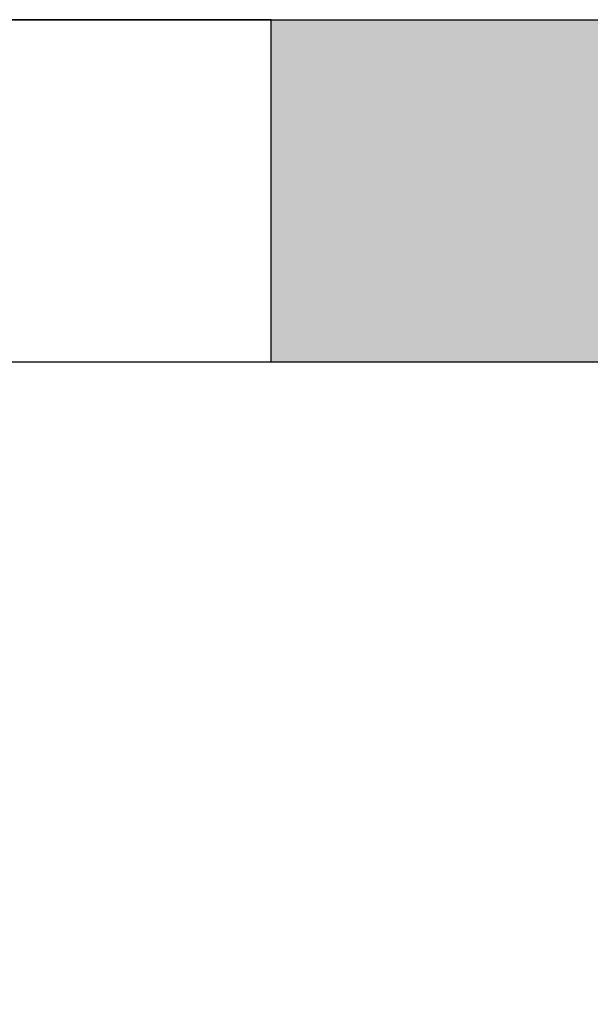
# Model space of a CAD drawing. Header units: metres. Extents: x -10.5 to 20.8, y -9 to 19.2.
# Tile 10 of 23: x -4.8 to -3.5, y -6.8 to -4.6. Entities that reach past the tile are written whole.
import ezdxf

# ---------------------------------------------------------------- set-up
doc = ezdxf.new("R2010")
doc.units = ezdxf.units.M
doc.header["$PDMODE"] = 65
doc.linetypes.add('AUSGEZOGEN', pattern=[0])
for name, color, linetype, lineweight in [('XR$1$STANDARD', 7, 'Continuous', 25), ('XR$2$STANDARD', 7, 'Continuous', 25), ('XR$3$STANDARD', 7, 'Continuous', 25)]:
    doc.layers.add(name, color=color, linetype=linetype, lineweight=lineweight)
doc.dimstyles.new('_DIMSTYLE_3', dxfattribs={"dimtxt": 0.5, "dimasz": 0.8, "dimexe": 0, "dimexo": 0, "dimgap": 0.25, "dimtad": 0, "dimrnd": 0.01, "dimzin": 4, "dimdsep": 46, "dimtxsty": 'Standard', "dimblk1": 'ALL_ML_STRICH', "dimblk2": 'ALL_ML_STRICH', "dimsah": 1, "dimcen": 0, "dimadec": 0, "dimazin": 0, "dimtfac": 1, "dimtdec": 0, "dimtix": 1, "dimtmove": 2, "dimatfit": 3, "dimfxl": 1, "dimtzin": 0, "dimlwd": 0, "dimlwe": 25, "dimarcsym": 0})

# ---------------------------------------------------------------- blocks, each defined once
blk = doc.blocks.new('ALL_ML_STRICH')
at = {"color": 0, "linetype": 'ByBlock', "lineweight": -2}
for p, q in [((0, -0.5), (0, 0.5)), ((-0.3, -0.3), (0.3, 0.3)), ((-1, 0), (0.5, 0))]:
    blk.add_line(p, q, dxfattribs=at)
blk = doc.blocks.new('*D5')
at = {"layer": 'DEFPOINTS', "color": 0, "linetype": 'AUSGEZOGEN', "lineweight": 25}
for p in [(-10.1335, -5.3314), (18.1565, -5.3314), (-10.1335, -8.593)]:
    blk.add_point(p, dxfattribs=at)
at = {"layer": 'XR$3$STANDARD', "color": 0, "linetype": 'AUSGEZOGEN', "lineweight": -2}
for p, q in [((-10.1335, -6.6112), (-10.1335, -8.593)), ((18.1565, -6.6112), (18.1565, -8.593)), ((-10.1335, -8.593), (2.9712, -8.593)), ((4.7128, -8.593), (18.1565, -8.593))]:
    blk.add_line(p, q, dxfattribs=at)
at = {"layer": 'XR$3$STANDARD', "color": 0, "linetype": 'AUSGEZOGEN', "lineweight": 25, "xscale": 0.8, "yscale": 0.8, "zscale": 0.8, "rotation": 180}
blk.add_blockref('ALL_ML_STRICH', (-10.1335, -8.593), dxfattribs=at)
at = {"layer": 'XR$3$STANDARD', "color": 0, "linetype": 'AUSGEZOGEN', "lineweight": 25, "xscale": 0.8, "yscale": 0.8, "zscale": 0.8}
blk.add_blockref('ALL_ML_STRICH', (18.1565, -8.593), dxfattribs=at)
at = {"layer": 'XR$3$STANDARD', "color": 0, "linetype": 'AUSGEZOGEN', "lineweight": 25, "insert": (3.842, -8.6555), "char_height": 0.5, "width": 1.566176, "attachment_point": 5}
blk.add_mtext('\\W0.63;\\A1;{28.29\\H0.330000;\\S^ ;}', dxfattribs=at)

msp = doc.modelspace()

# ---------------------------------------------------------------- hatches: boundary and pattern name
at = {"layer": 'XR$2$STANDARD', "linetype": 'AUSGEZOGEN', "lineweight": 25}
msp.add_hatch(color=0, dxfattribs=at).paths.add_polyline_path([(-4.2585, -5.3314), (-2.7685, -5.3314), (-2.7685, -4.5614), (-4.2585, -4.5614)])

# ---------------------------------------------------------------- linework, layer by layer
at = {"layer": 'XR$1$STANDARD', "color": 0, "linetype": 'AUSGEZOGEN', "lineweight": 25}
for p, q in [((-6.0135, -4.5614), (-0.3135, -4.5614)), ((-4.2585, -4.5614), (-5.7585, -4.5614)), ((-4.2585, -5.3314), (-4.2585, -4.5614)), ((-10.1335, -5.3314), (-0.3135, -5.3314)), ((-5.7585, -5.3314), (-4.2585, -5.3314))]:
    msp.add_line(p, q, dxfattribs=at)

# ---------------------------------------------------------------- dimensions: what is measured, and where the dimension line sits
at = {"layer": 'XR$3$STANDARD', "color": 0, "linetype": 'AUSGEZOGEN', "lineweight": 25}
dim = msp.add_linear_dim(base=(18.1565, -8.593), p1=(-10.1335, -6.6112), p2=(18.1565, -6.6112), dimstyle='_DIMSTYLE_3', override={"dimpost": '<>', "dimclrd": 0, "dimclre": 0, "dimclrt": 0, "dimlwd": 0, "dimlwe": 25}, dxfattribs=at)
dim.commit()
dim.dimension.update_dxf_attribs({"geometry": '*D5', "text_midpoint": (3.842, -8.6555)})

doc.saveas('drawing.dxf')
